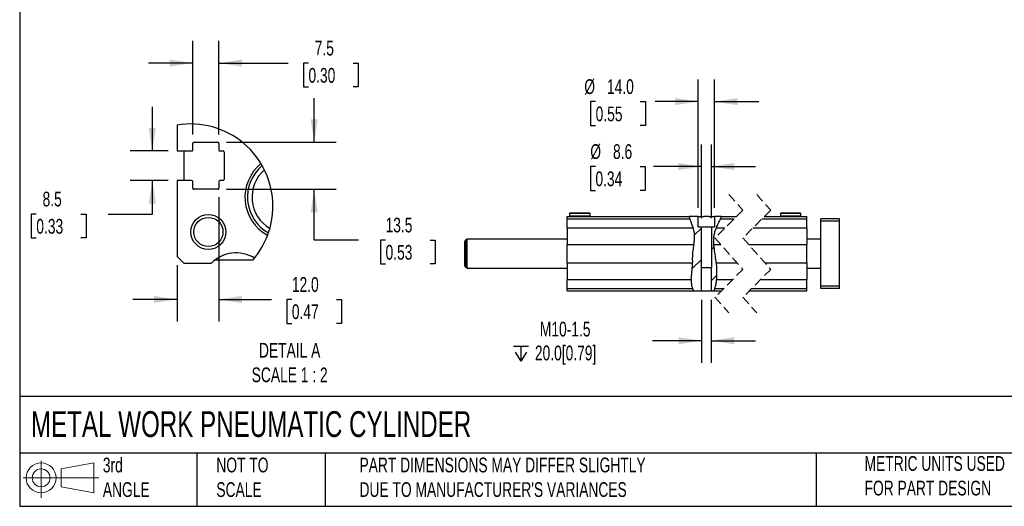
# Model space of a CAD drawing. Header units: millimetres. Extents: x 38 to 1638, y 38 to 1257.
# Tile 1 of 6: x 38 to 886, y 38 to 457. Entities that reach past the tile are written whole.
import ezdxf

# ---------------------------------------------------------------- set-up
doc = ezdxf.new("R2010")
doc.units = ezdxf.units.MM
doc.header["$LTSCALE"] = 6
doc.linetypes.add('SLD-Dashed', pattern=[1.905, 1.27, -0.635])
doc.linetypes.add('SLD-Solid', pattern=[0])
doc.layers.add('DIMENSIONS', color=140, linetype='SLD-Solid', lineweight=25)
doc.layers.add('TEXT', color=140, linetype='SLD-Solid', lineweight=25)
doc.layers.add('HATCH', color=6, linetype='SLD-Solid')
doc.layers.add('SLD-DEFPOINTS', color=7, linetype='Continuous')
doc.styles.add('SLDTEXTSTYLE0', font='TXT', dxfattribs={"width": 0.7})
doc.dimstyles.new('SLDDIMSTYLE0', dxfattribs={"dimtxt": 12.948047, "dimasz": 19.812, "dimexe": 0, "dimexo": 0.0625, "dimgap": 3.237012, "dimtad": 0, "dimtih": 1, "dimtoh": 1, "dimrnd": 1e-09, "dimzin": 4, "dimdsep": 46, "dimtxsty": 'SLDTEXTSTYLE0', "dimsah": 1, "dimcen": 0.09, "dimadec": 0, "dimazin": 1, "dimtfac": 1, "dimtmove": 0, "dimatfit": 0, "dimfxl": 0, "dimfrac": 2, "dimtolj": 1, "dimtzin": 12, "dimarcsym": 0})
doc.dimstyles.new('SLDDIMSTYLE4', dxfattribs={"dimtxt": 12.948047, "dimasz": 19.812, "dimexe": 0, "dimexo": 0.0625, "dimgap": 3.237012, "dimtad": 0, "dimtih": 1, "dimtoh": 1, "dimrnd": 1e-09, "dimzin": 12, "dimdsep": 46, "dimtxsty": 'SLDTEXTSTYLE0', "dimsah": 1, "dimcen": 0.09, "dimadec": 0, "dimazin": 3, "dimtfac": 1, "dimtmove": 0, "dimatfit": 0, "dimfxl": 0, "dimfrac": 2, "dimtolj": 1, "dimtzin": 12, "dimarcsym": 0})
doc.dimstyles.new('SLDDIMSTYLE6', dxfattribs={"dimtxt": 12.948047, "dimasz": 19.812, "dimexe": 0, "dimexo": 0.0625, "dimgap": 3.237012, "dimtad": 0, "dimtih": 1, "dimtoh": 1, "dimlfac": 0.333333, "dimrnd": 1e-09, "dimzin": 12, "dimdsep": 46, "dimtxsty": 'SLDTEXTSTYLE0', "dimsah": 1, "dimcen": 0.09, "dimadec": 0, "dimazin": 3, "dimtfac": 1, "dimtmove": 0, "dimatfit": 0, "dimfxl": 0, "dimfrac": 2, "dimtolj": 1, "dimtzin": 12, "dimarcsym": 0})
doc.dimstyles.new('SLDDIMSTYLE7', dxfattribs={"dimtxt": 12.948047, "dimasz": 19.812, "dimexe": 0, "dimexo": 0.0625, "dimgap": 3.237012, "dimtad": 0, "dimtih": 1, "dimtoh": 1, "dimlfac": 0.333333, "dimrnd": 1e-09, "dimzin": 4, "dimdsep": 46, "dimtxsty": 'SLDTEXTSTYLE0', "dimsah": 1, "dimcen": 0.09, "dimadec": 0, "dimazin": 1, "dimtfac": 1, "dimtmove": 0, "dimatfit": 0, "dimfxl": 0, "dimfrac": 2, "dimtolj": 1, "dimtzin": 12, "dimarcsym": 0})

# ---------------------------------------------------------------- blocks, each defined once
blk = doc.blocks.new('Block11')
at = {"color": 7, "linetype": 'SLD-Solid', "lineweight": 18}
for p, q in [((15.53, 31.86), (15.53, 0)), ((32.88, 25), (61.05, 30.19)), ((61.05, 30.19), (61.05, 4.39)), ((0, 17.29), (65.24, 17.29)), ((32.88, 9.58), (32.88, 25)), ((32.88, 9.58), (61.05, 4.39))]:
    blk.add_line(p, q, dxfattribs=at)
for radius in [12.9, 7.71]:
    blk.add_circle((15.53, 17.29), radius, dxfattribs=at)
blk = doc.blocks.new('Block12')
at = {"layer": 'SLD-DEFPOINTS'}
blk.add_blockref('Block11', (0, 0), dxfattribs=at)
blk = doc.blocks.new('SW_SYMBOL_HOLE_DEPTH')
at = {"layer": 'DIMENSIONS', "color": 0}
for p, q in [((0, 5250), (4800, 5250)), ((600, 3330), (2400, 450)), ((2400, 5250), (2400, 450)), ((4200, 3330), (2400, 450))]:
    blk.add_line(p, q, dxfattribs=at)
blk = doc.blocks.new('_D_24')
at = {"layer": 'DIMENSIONS'}
for p, q in [((625.22, 216.07), (625.22, 161.68)), ((633.6, 216.07), (633.6, 161.68)), ((625.22, 180.73), (582.95, 180.73)), ((633.6, 180.73), (671.7, 180.73))]:
    blk.add_line(p, q, dxfattribs=at)
for points in [[(625.22, 180.73), (605.41, 183.78), (605.41, 177.68)], [(633.6, 180.73), (653.41, 177.68), (653.41, 183.78)]]:
    blk.add_solid(points, dxfattribs=at)
at = {"layer": 'DIMENSIONS', "xscale": 0.002688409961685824, "yscale": 0.002688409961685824, "zscale": 0.002688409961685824}
blk.add_blockref('SW_SYMBOL_HOLE_DEPTH', (463.24, 161.87), dxfattribs=at)
at = {"layer": 'DIMENSIONS', "char_height": 12.7, "attachment_point": 1, "style": 'SLDTEXTSTYLE0'}
for s, insert in [('M10-1.5', (486.04, 197.1)), ('20.0[0.79]', (481.76, 176.52))]:
    blk.add_mtext(s, dxfattribs=dict(at, insert=insert))
blk = doc.blocks.new('_D_25')
at = {"layer": 'DIMENSIONS'}
for p, q in [((625.11, 286.31), (625.11, 349.79)), ((633.71, 286.31), (633.71, 349.79)), ((533.86, 330.74), (529.51, 330.74)), ((529.51, 330.74), (529.51, 310.16)), ((572.33, 330.74), (576.68, 330.74)), ((576.68, 330.74), (576.68, 310.16)), ((625.11, 330.74), (583.93, 330.74)), ((633.71, 330.74), (671.81, 330.74)), ((529.51, 310.16), (533.86, 310.16)), ((576.68, 310.16), (572.33, 310.16))]:
    blk.add_line(p, q, dxfattribs=at)
for points in [[(625.11, 330.74), (605.3, 333.79), (605.3, 327.69)], [(633.71, 330.74), (653.52, 327.69), (653.52, 333.79)]]:
    blk.add_solid(points, dxfattribs=at)
at = {"layer": 'DIMENSIONS', "char_height": 12.7, "attachment_point": 1, "style": 'SLDTEXTSTYLE0'}
for s, insert in [('%%c', (529.47, 350.01)), ('8.6', (549.02, 350.01)), ('0.34', (533.86, 326.53))]:
    blk.add_mtext(s, dxfattribs=dict(at, insert=insert))
blk = doc.blocks.new('_D_26')
at = {"layer": 'DIMENSIONS'}
for p, q in [((622.41, 295.31), (622.41, 405.72)), ((636.41, 295.31), (636.41, 405.72)), ((534.04, 386.67), (529.69, 386.67)), ((529.69, 386.67), (529.69, 366.09)), ((572.51, 386.67), (576.86, 386.67)), ((576.86, 386.67), (576.86, 366.09)), ((622.41, 386.67), (585.19, 386.67)), ((636.41, 386.67), (674.51, 386.67)), ((529.69, 366.09), (534.04, 366.09)), ((576.86, 366.09), (572.51, 366.09))]:
    blk.add_line(p, q, dxfattribs=at)
for points in [[(622.41, 386.67), (602.6, 389.72), (602.6, 383.62)], [(636.41, 386.67), (656.22, 383.62), (656.22, 389.72)]]:
    blk.add_solid(points, dxfattribs=at)
at = {"layer": 'DIMENSIONS', "char_height": 12.7, "attachment_point": 1, "style": 'SLDTEXTSTYLE0'}
for s, insert in [('%%c', (524.26, 405.94)), ('14.0', (543.81, 405.94)), ('0.55', (534.04, 382.46))]:
    blk.add_mtext(s, dxfattribs=dict(at, insert=insert))
blk = doc.blocks.new('SW_HATCH_0')
at = {"layer": 'HATCH', "color": 0}
for p, q in [((-10.88, 16.06), (-16.7, 10.24)), ((0, 0), (-2.28, -2.28)), ((-10.88, -10.88), (-18.74, -18.74)), ((2.24, -24.7), (-2.39, -29.33)), ((-10.76, -37.7), (-10.92, -37.87))]:
    blk.add_line(p, q, dxfattribs=at)
blk = doc.blocks.new('_D_32')
at = {"layer": 'DIMENSIONS'}
for p, q in [((152.33, 344.15), (152.33, 382.25)), ((165.96, 344.15), (133.28, 344.15)), ((165.96, 318.65), (133.28, 318.65)), ((152.33, 289.83), (152.33, 318.65)), ((52.42, 289.83), (48.07, 289.83)), ((48.07, 289.83), (48.07, 269.25)), ((90.89, 289.83), (95.24, 289.83)), ((95.24, 289.83), (95.24, 269.25)), ((114.23, 289.83), (152.33, 289.83)), ((48.07, 269.25), (52.42, 269.25)), ((95.24, 269.25), (90.89, 269.25))]:
    blk.add_line(p, q, dxfattribs=at)
for points in [[(152.33, 344.15), (155.38, 363.96), (149.28, 363.96)], [(152.33, 318.65), (149.28, 298.83), (155.38, 298.83)]]:
    blk.add_solid(points, dxfattribs=at)
at = {"layer": 'DIMENSIONS', "char_height": 12.7, "attachment_point": 1, "style": 'SLDTEXTSTYLE0'}
for s, insert in [('8.5', (57.8, 309.1)), ('0.33', (52.42, 285.62))]:
    blk.add_mtext(s, dxfattribs=dict(at, insert=insert))
blk = doc.blocks.new('_D_33')
at = {"layer": 'DIMENSIONS'}
for p, q in [((187.08, 358.37), (187.08, 438.9)), ((209.58, 358.37), (209.58, 438.9)), ((187.08, 419.85), (148.98, 419.85)), ((209.58, 419.85), (269.22, 419.85)), ((286.76, 419.85), (282.41, 419.85)), ((282.41, 419.85), (282.41, 399.27)), ((325.24, 419.85), (329.59, 419.85)), ((329.59, 419.85), (329.59, 399.27)), ((282.41, 399.27), (286.76, 399.27)), ((329.59, 399.27), (325.24, 399.27))]:
    blk.add_line(p, q, dxfattribs=at)
for points in [[(187.08, 419.85), (167.26, 422.89), (167.26, 416.8)], [(209.58, 419.85), (229.39, 416.8), (229.39, 422.89)]]:
    blk.add_solid(points, dxfattribs=at)
at = {"layer": 'DIMENSIONS', "char_height": 12.7, "attachment_point": 1, "style": 'SLDTEXTSTYLE0'}
for s, insert in [('7.5', (292.15, 439.12)), ('0.30', (286.76, 415.64))]:
    blk.add_mtext(s, dxfattribs=dict(at, insert=insert))
blk = doc.blocks.new('_D_34')
at = {"layer": 'DIMENSIONS'}
for p, q in [((291.7, 351.65), (291.7, 389.75)), ((216.3, 351.65), (310.75, 351.65)), ((216.3, 311.15), (310.75, 311.15)), ((291.7, 267.46), (291.7, 311.15)), ((329.8, 267.46), (291.7, 267.46)), ((353.14, 267.46), (348.79, 267.46)), ((348.79, 267.46), (348.79, 246.88)), ((391.62, 267.46), (395.96, 267.46)), ((395.96, 267.46), (395.96, 246.88)), ((348.79, 246.88), (353.14, 246.88)), ((395.96, 246.88), (391.62, 246.88))]:
    blk.add_line(p, q, dxfattribs=at)
for points in [[(291.7, 351.65), (294.75, 371.46), (288.65, 371.46)], [(291.7, 311.15), (288.65, 291.33), (294.75, 291.33)]]:
    blk.add_solid(points, dxfattribs=at)
at = {"layer": 'DIMENSIONS', "char_height": 12.7, "attachment_point": 1, "style": 'SLDTEXTSTYLE0'}
for s, insert in [('13.5', (353.14, 286.73)), ('0.53', (353.14, 263.25))]:
    blk.add_mtext(s, dxfattribs=dict(at, insert=insert))
blk = doc.blocks.new('_D_35')
at = {"layer": 'DIMENSIONS'}
for p, q in [((209.58, 304.43), (209.58, 197.21)), ((173.58, 245.78), (173.58, 197.21)), ((173.58, 216.26), (135.48, 216.26)), ((209.58, 216.26), (254.92, 216.26)), ((272.46, 216.26), (268.12, 216.26)), ((268.12, 216.26), (268.12, 195.69)), ((310.94, 216.26), (315.29, 216.26)), ((315.29, 216.26), (315.29, 195.69)), ((268.12, 195.69), (272.46, 195.69)), ((315.29, 195.69), (310.94, 195.69))]:
    blk.add_line(p, q, dxfattribs=at)
for points in [[(173.58, 216.26), (153.76, 219.31), (153.76, 213.22)], [(209.58, 216.26), (229.39, 213.22), (229.39, 219.31)]]:
    blk.add_solid(points, dxfattribs=at)
at = {"layer": 'DIMENSIONS', "char_height": 12.7, "attachment_point": 1, "style": 'SLDTEXTSTYLE0'}
for s, insert in [('12.0', (272.46, 235.53)), ('0.47', (272.46, 212.06))]:
    blk.add_mtext(s, dxfattribs=dict(at, insert=insert))

msp = doc.modelspace()

# ---------------------------------------------------------------- linework, layer by layer
for p, q in [((173.575, 366.478), (173.575, 344.145)), ((187.075, 345.045), (187.075, 350.745)), ((187.975, 351.645), (208.675, 351.645)), ((209.575, 350.745), (209.575, 345.045)), ((173.575, 344.145), (186.175, 344.145)), ((179.575, 344.145), (179.575, 318.645)), ((210.475, 344.145), (213.175, 344.145)), ((214.075, 343.245), (214.075, 319.545)), ((186.175, 318.645), (173.575, 318.645)), ((173.575, 318.645), (173.575, 253.395)), ((187.075, 312.045), (187.075, 317.745)), ((209.575, 317.745), (209.575, 312.045)), ((213.175, 318.645), (210.475, 318.645)), ((208.675, 311.145), (187.975, 311.145)), ((511.858, 290.694), (511.558, 290.394)), ((511.558, 290.394), (511.558, 287.994)), ((529.258, 290.394), (511.558, 290.394)), ((528.958, 290.694), (511.858, 290.694)), ((529.258, 290.394), (528.958, 290.694)), ((529.258, 287.994), (529.258, 290.394)), ((693.468, 290.694), (693.168, 290.394)), ((693.168, 290.394), (693.168, 287.994)), ((710.868, 290.394), (693.168, 290.394)), ((710.568, 290.694), (693.468, 290.694)), ((710.868, 290.394), (710.568, 290.694)), ((710.868, 287.994), (710.868, 290.394)), ((509.408, 287.694), (614.568, 287.694)), ((509.408, 285.694), (509.408, 287.694)), ((509.408, 277.835), (509.408, 285.694)), ((509.408, 285.694), (615.084, 285.694)), ((511.558, 287.994), (511.858, 287.694)), ((529.258, 287.994), (511.558, 287.994)), ((528.958, 287.694), (529.258, 287.994)), ((622.408, 287.694), (614.568, 287.694)), ((622.408, 278.694), (622.408, 287.694)), ((622.408, 287.694), (627.289, 287.694)), ((631.527, 287.694), (636.408, 287.694)), ((636.408, 287.694), (636.408, 278.694)), ((642.406, 287.694), (636.408, 287.694)), ((641.595, 285.694), (653.291, 285.694)), ((642.406, 287.694), (655.291, 287.694)), ((677.291, 285.694), (716.018, 285.694)), ((679.291, 287.694), (716.018, 287.694)), ((693.168, 287.994), (693.468, 287.694)), ((710.868, 287.994), (693.168, 287.994)), ((710.568, 287.694), (710.868, 287.994)), ((716.018, 285.694), (716.018, 287.694)), ((716.018, 277.835), (716.018, 285.694)), ((744.018, 285.694), (728.018, 285.694)), ((728.018, 283.694), (728.018, 285.694)), ((744.018, 283.694), (728.018, 283.694)), ((728.018, 227.694), (728.018, 283.694)), ((744.018, 283.694), (744.018, 285.694)), ((744.018, 227.694), (744.018, 283.694)), ((509.408, 277.835), (509.408, 263.553)), ((509.408, 277.835), (618.016, 277.835)), ((622.408, 278.694), (625.108, 278.694)), ((625.108, 243.694), (625.108, 278.694)), ((625.108, 278.694), (633.708, 278.694)), ((633.708, 278.694), (633.708, 243.694)), ((633.708, 278.694), (636.408, 278.694)), ((637.899, 277.835), (645.432, 277.835)), ((669.432, 277.835), (716.018, 277.835)), ((716.018, 277.835), (716.018, 263.553)), ((421.408, 245.215), (421.408, 266.173)), ((423.408, 268.194), (422.158, 267.472)), ((422.158, 243.915), (422.158, 267.472)), ((509.408, 268.194), (423.408, 268.194)), ((423.408, 243.194), (423.408, 268.194)), ((509.408, 263.553), (618.618, 263.553)), ((509.408, 247.835), (509.408, 263.553)), ((635.745, 263.553), (641.843, 263.553)), ((665.843, 263.553), (716.018, 263.553)), ((728.018, 268.194), (716.018, 268.194)), ((716.018, 247.835), (716.018, 263.553)), ((173.575, 253.395), (179.575, 247.395)), ((179.575, 247.395), (203.152, 247.395)), ((206.577, 250.395), (239.045, 250.395)), ((509.408, 247.835), (509.408, 233.553)), ((509.408, 247.835), (617.351, 247.835)), ((637.844, 247.835), (655.789, 247.835)), ((679.789, 247.835), (716.018, 247.835)), ((716.018, 247.835), (716.018, 233.553)), ((422.158, 243.915), (423.408, 243.194)), ((423.408, 243.194), (509.408, 243.194)), ((625.108, 243.694), (625.22, 243.694)), ((625.22, 223.694), (625.22, 243.694)), ((625.22, 243.694), (633.596, 243.694)), ((633.596, 243.694), (633.596, 223.694)), ((633.596, 243.694), (633.708, 243.694)), ((716.018, 243.194), (728.018, 243.194)), ((509.408, 233.553), (616.409, 233.553)), ((509.408, 225.694), (509.408, 233.553)), ((638.132, 233.553), (652.2, 233.553)), ((676.2, 233.553), (716.018, 233.553)), ((716.018, 225.694), (716.018, 233.553)), ((509.408, 225.694), (617.455, 225.694)), ((509.408, 223.694), (509.408, 225.694)), ((509.408, 223.694), (618.578, 223.694)), ((618.578, 223.694), (617.455, 225.694)), ((618.578, 223.694), (625.22, 223.694)), ((625.22, 223.694), (633.596, 223.694)), ((633.596, 223.694), (635.87, 223.694)), ((636.807, 225.694), (635.87, 223.694)), ((635.87, 223.694), (642.341, 223.694)), ((636.807, 225.694), (644.341, 225.694)), ((666.341, 223.694), (716.018, 223.694)), ((668.341, 225.694), (716.018, 225.694)), ((716.018, 223.694), (716.018, 225.694)), ((744.018, 227.694), (728.018, 227.694)), ((728.018, 225.694), (728.018, 227.694)), ((744.018, 225.694), (728.018, 225.694)), ((744.018, 225.694), (744.018, 227.694))]:
    msp.add_line(p, q)
at = {"color": 7, "linetype": 'SLD-Dashed', "lineweight": 18}
for p, q in [((648.816, 306.744), (660.816, 293.219)), ((672.816, 306.744), (684.816, 293.219)), ((660.816, 293.219), (636.816, 269.219)), ((684.816, 293.219), (660.816, 269.219)), ((636.816, 269.219), (660.816, 242.169)), ((660.816, 269.219), (684.816, 242.169)), ((660.816, 242.169), (636.816, 218.169)), ((684.816, 242.169), (660.816, 218.169)), ((636.816, 218.169), (648.816, 204.644)), ((660.816, 218.169), (672.816, 204.644))]:
    msp.add_line(p, q, dxfattribs=at)
for radius in [15, 12.564]:
    msp.add_circle((200.575, 274.395), radius)
for centre, radius, start, end in [((187.975, 350.745), 0.9, 89.999788, 179.999856), ((208.675, 350.745), 0.9, 0.000144, 90.000212), ((186.175, 345.045), 0.9, 270.000039, 359.999249), ((210.475, 345.045), 0.9, 180.000751, 269.999961), ((213.175, 343.245), 0.9, 0.000039, 89.999961), ((269.352, 304.359), 37.275, 129.035617, 241.554434), ((269.526, 304.409), 35.286, 129.814956, 240.819682), ((269.259, 304.366), 31.122, 130.957111, 239.653049), ((186.175, 317.745), 0.9, 0.000751, 89.999961), ((210.475, 317.745), 0.9, 90.000039, 179.999249), ((213.175, 319.545), 0.9, 270.000039, 359.999961), ((187.975, 312.045), 0.9, 180.000144, 270.000212), ((208.675, 312.045), 0.9, 269.999788, 359.999856), ((422.908, 266.173), 1.5, 119.999011, 180.000659), ((224.459, 226.67), 29.724, 57.890218, 135.793206), ((422.908, 245.215), 1.5, 179.999311, 240.001056)]:
    msp.add_arc(centre, radius, start, end)
for points, knots in [([(614.568, 287.694), (614.576, 287.658), (614.604, 287.517), (614.67, 287.216), (614.783, 286.751), (614.925, 286.224), (615.034, 285.86), (615.084, 285.694)], [0, 0, 0, 0, 0.0537406, 0.2085088, 0.4473584, 0.7482445, 1, 1, 1, 1]), ([(615.084, 285.694), (615.352, 284.909), (616.256, 282.262), (617.289, 279.663), (618.016, 277.835)], [0, 0, 0, 0, 0.2967083, 1, 1, 1, 1]), ([(631.527, 287.694), (630.862, 287.681), (629.45, 287.653), (628.037, 287.68), (627.289, 287.694)], [0, 0, 0, 0, 0.47062951, 1, 1, 1, 1]), ([(637.899, 277.835), (637.933, 277.912), (638.538, 279.295), (639.821, 281.891), (641.009, 284.438), (641.595, 285.694)], [0, 0, 0, 0, 0.0292912, 0.5212171, 1, 1, 1, 1]), ([(641.595, 285.694), (641.696, 285.928), (641.887, 286.369), (642.127, 286.959), (642.292, 287.386), (642.375, 287.61), (642.403, 287.687), (642.406, 287.694)], [0, 0, 0, 0, 0.3541234, 0.6680392, 0.8860037, 0.9893036, 1, 1, 1, 1]), ([(618.618, 263.553), (618.761, 264.46), (619.074, 266.436), (619.359, 269.528), (619.294, 272.689), (618.788, 275.479), (618.251, 277.117), (618.016, 277.835)], [0, 0, 0, 0, 0.190292, 0.414903, 0.6428073, 0.843532, 1, 1, 1, 1]), ([(637.899, 277.835), (637.51, 276.903), (636.899, 275.44), (636.268, 273.345), (635.772, 271.105), (635.514, 268.428), (635.551, 265.732), (635.691, 264.163), (635.745, 263.553)], [0, 0, 0, 0, 0.2069782, 0.3248391, 0.4479717, 0.6770022, 0.8744464, 1, 1, 1, 1]), ([(618.618, 263.553), (618.302, 261.802), (617.676, 258.333), (617.234, 253.071), (617.312, 249.58), (617.351, 247.835)], [0, 0, 0, 0, 0.3376238, 0.6687404, 1, 1, 1, 1]), ([(637.844, 247.835), (637.654, 249.788), (637.271, 253.716), (636.331, 258.922), (635.914, 262.222), (635.745, 263.553)], [0, 0, 0, 0, 0.3709682, 0.7462112, 1, 1, 1, 1]), ([(616.409, 233.553), (616.468, 234.454), (616.597, 236.421), (616.953, 239.498), (617.275, 242.717), (617.367, 245.521), (617.355, 247.198), (617.351, 247.835)], [0, 0, 0, 0, 0.1892092, 0.4128113, 0.6487549, 0.8666131, 1, 1, 1, 1]), ([(637.844, 247.835), (637.914, 246.928), (638.065, 244.949), (638.197, 241.849), (638.244, 238.622), (638.22, 235.842), (638.156, 234.181), (638.132, 233.553)], [0, 0, 0, 0, 0.1908687, 0.4165749, 0.6510885, 0.8680705, 1, 1, 1, 1]), ([(616.409, 233.553), (616.387, 232.626), (616.345, 230.81), (616.609, 228.139), (617.178, 226.495), (617.455, 225.694)], [0, 0, 0, 0, 0.3483998, 0.6825943, 1, 1, 1, 1]), ([(636.807, 225.694), (637.166, 226.947), (637.903, 229.516), (638.054, 232.186), (638.132, 233.553)], [0, 0, 0, 0, 0.4877602, 1, 1, 1, 1])]:
    msp.add_open_spline(points, degree=3, knots=knots)
at = {"layer": 'SLD-DEFPOINTS'}
for start, end in [(359.999989, 99.49128), (319.354446, 359.999993)]:
    msp.add_arc((185.263, 296.566), 70.882, start, end, dxfattribs=at)
at = {"layer": 'TEXT'}
for p, q in [((38.1, 1257.3), (38.1, 38.1)), ((1638.3, 132.757), (38.1, 132.757)), ((1638.3, 83.82), (38.1, 83.82)), ((190.5, 83.82), (190.5, 38.1)), ((301.27, 83.82), (301.27, 38.1)), ((723.879, 83.82), (723.879, 38.1)), ((38.1, 38.1), (1638.3, 38.1))]:
    msp.add_line(p, q, dxfattribs=at)

# ---------------------------------------------------------------- block references
at = {"layer": 'HATCH'}
msp.add_blockref('SW_HATCH_0', (635.984, 261.559), dxfattribs=at)
at = {"layer": 'SLD-DEFPOINTS'}
msp.add_blockref('Block12', (41.028, 45.323), dxfattribs=at)

# ---------------------------------------------------------------- texts
at = {"layer": 'TEXT', "style": 'SLDTEXTSTYLE0'}
for s, insert, char_height, attachment_point in [('DETAIL A^JSCALE 1 : 2', (270.573, 178.871), 12.7, 2), ('METAL WORK PNEUMATIC CYLINDER', (47.794, 120.038), 22.225, 1), ('3rd^JANGLE', (109.693, 80.026), 12.7, 1), ('NOT TO^JSCALE', (207.451, 80.026), 12.7, 1), ("PART DIMENSIONS MAY DIFFER SLIGHTLY ^JDUE TO MANUFACTURER'S VARIANCES", (330.716, 80.045), 12.7, 1), ('METRIC UNITS USED ^JFOR PART DESIGN', (765.626, 81.335), 12.7, 1)]:
    msp.add_mtext(s, dxfattribs=dict(at, insert=insert, char_height=char_height, attachment_point=attachment_point))

# ---------------------------------------------------------------- dimensions: what is measured, and where the dimension line sits
at = {"layer": 'DIMENSIONS'}
for base, p1, p2, dimstyle, picture, middle in [((187.075, 419.845), (209.575, 350.745), (187.075, 350.745), 'SLDDIMSTYLE6', '_D_33', (306, 419.845)), ((173.575, 216.264), (209.575, 312.045), (173.575, 253.395), 'SLDDIMSTYLE7', '_D_35', (291.702, 216.264))]:
    dim = msp.add_linear_dim(base=base, p1=p1, p2=p2, dimstyle=dimstyle, dxfattribs=at)
    dim.commit()
    dim.dimension.update_dxf_attribs({"geometry": picture, "text_midpoint": middle, "dimtype": 160})
for base, p1, p2, text, dimstyle, picture, middle in [((636.408, 386.667), (622.408, 287.694), (636.408, 287.694), '%%c<>', 'SLDDIMSTYLE0', '_D_26', (553.276, 386.667)), ((633.708, 330.738), (625.108, 278.694), (633.708, 278.694), '%%c<>', 'SLDDIMSTYLE4', '_D_25', (553.095, 330.738)), ((633.596, 180.732), (625.22, 223.694), (633.596, 223.694), 'M10-1.5\\P{\\fGDT;x}20.0[0.79] ', 'SLDDIMSTYLE4', '_D_24', (521.646, 180.732))]:
    dim = msp.add_linear_dim(base=base, p1=p1, p2=p2, text=text, dimstyle=dimstyle, dxfattribs=at)
    dim.commit()
    dim.dimension.update_dxf_attribs({"geometry": picture, "text_midpoint": middle, "dimtype": 160})
for base, p1, p2, picture, middle in [((152.331, 344.145), (173.575, 318.645), (173.575, 344.145), '_D_32', (152.331, 289.831)), ((291.702, 311.145), (208.675, 351.645), (208.675, 311.145), '_D_34', (291.702, 267.456))]:
    dim = msp.add_linear_dim(base=base, p1=p1, p2=p2, angle=90, dimstyle='SLDDIMSTYLE6', dxfattribs=at)
    dim.commit()
    dim.dimension.update_dxf_attribs({"geometry": picture, "text_midpoint": middle, "dimtype": 160})

doc.saveas('drawing.dxf')
